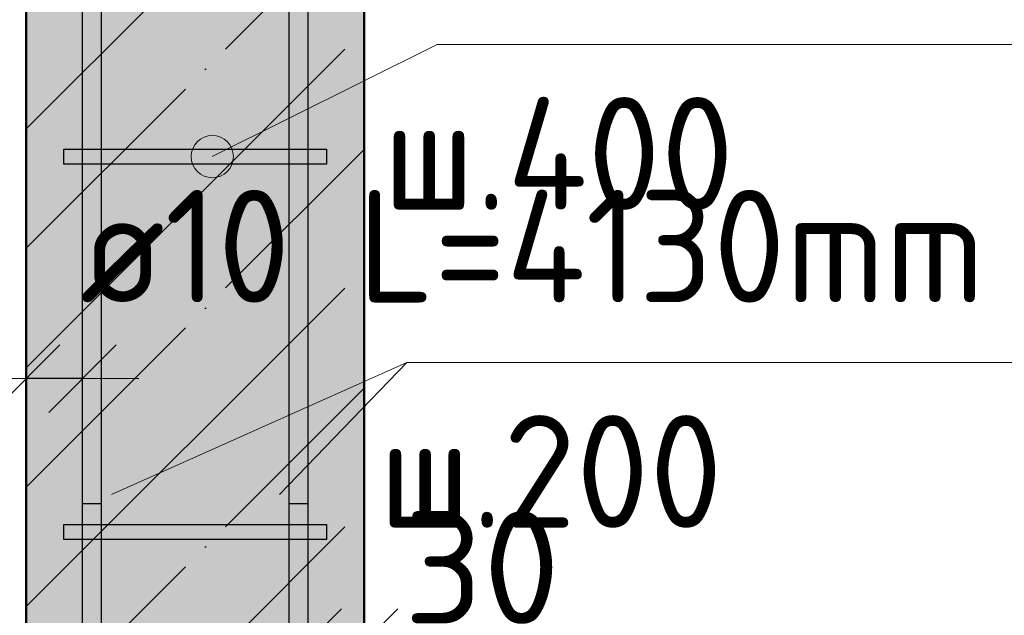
# Model space of a CAD drawing. Header units: millimetres. Extents: x 9402 to 69898, y -2829 to 22870.
# Tile 50 of 69: x 43867 to 44392, y 18497 to 18814. Entities that reach past the tile are written whole.
import ezdxf

# ---------------------------------------------------------------- set-up
doc = ezdxf.new("R2010")
doc.units = ezdxf.units.MM
doc.header["$PDMODE"] = 65
doc.linetypes.add('______11', pattern=[150, 120, -15, 0, -15])
doc.linetypes.add('______5', pattern=[330, 240, -30, 30, -30])
for name, color, linetype, lineweight in [('Standard', 7, 'Continuous', 25), ('Арм.стержн. Арматура края', 96, 'Continuous', 35), ('Арм.стержн. вертикальными 1', 22, 'Continuous', 35), ('Арм.стержн.горизонт. 1', 180, 'Continuous', 35), ('Размерная линия_ общее_1', 7, 'Continuous', 13)]:
    doc.layers.add(name, color=color, linetype=linetype, lineweight=lineweight)
doc.layers.add('Арм.стержн.Стяжки', color=7, linetype='Continuous', lineweight=35, true_color=0x501e0f)
doc.layers.add('Осевая линия_ общее', color=7, linetype='______5', lineweight=13, true_color=0xa0a0a0)
doc.styles.add('ISOCPEUR', font='ISOCPEUR')
doc.dimstyles.new('DIMSTYLE_10', dxfattribs={"dimtxt": 60, "dimasz": 60, "dimexe": 0, "dimexo": 0.001, "dimgap": 30, "dimtad": 2, "dimdec": 0, "dimrnd": 5, "dimzin": 12, "dimdsep": 46, "dimtxsty": 'ISOCPEUR', "dimblk1": 'ALL_ML_STRICH', "dimblk2": 'ALL_ML_STRICH', "dimsah": 1, "dimcen": 0, "dimse1": 1, "dimse2": 1, "dimclrd": 7, "dimclre": 256, "dimclrt": 7, "dimadec": 0, "dimazin": 0, "dimtfac": 1, "dimtdec": 0, "dimtix": 1, "dimtmove": 2, "dimatfit": 3, "dimfxl": 0, "dimtvp": 1.2, "dimtzin": 0, "dimlwd": 0, "dimlwe": -3, "dimarcsym": 0})

# ---------------------------------------------------------------- blocks, each defined once
blk = doc.blocks.new('ALL_ML_STRICH')
at = {"color": 0, "linetype": 'ByBlock', "lineweight": -2}
for p, q in [((0, -0.5), (0, 0.5)), ((-0.3, -0.3), (0.3, 0.3)), ((-1, 0), (0.5, 0))]:
    blk.add_line(p, q, dxfattribs=at)
blk = doc.blocks.new('*D158')
at = {"layer": 'DEFPOINTS', "color": 7, "linetype": 'Continuous', "lineweight": 13, "transparency": 33554687}
for p in [(43870.88, 18631.86), (43900.88, 18631.86), (43900.88, 18623.14)]:
    blk.add_point(p, dxfattribs=at)
at = {"layer": 'Размерная линия_ общее_1', "color": 7, "linetype": 'Continuous', "lineweight": -2, "transparency": 33554687}
blk.add_line((43900.88, 18623.14), (43870.88, 18623.14), dxfattribs=at)
at = {"layer": 'Размерная линия_ общее_1', "color": 7, "linetype": 'Continuous', "lineweight": 13, "transparency": 33554687, "xscale": 60, "yscale": 60, "zscale": 60}
for p, rotation in [((43900.88, 18623.14), 360), ((43870.88, 18623.14), 180)]:
    blk.add_blockref('ALL_ML_STRICH', p, dxfattribs=dict(at, rotation=rotation))
at = {"layer": 'Размерная линия_ общее_1', "color": 7, "linetype": 'Continuous', "lineweight": 13, "transparency": 33554687, "insert": (43814.06, 18663.14), "char_height": 60, "width": 120, "attachment_point": 5, "style": 'ISOCPEUR'}
blk.add_mtext('\\A1;{30}', dxfattribs=at)
at = {"layer": 'Размерная линия_ общее_1', "color": 7, "linetype": 'Continuous', "lineweight": 13, "transparency": 33554687, "insert": (43765.78, 18513.41), "char_height": 60, "width": 3, "attachment_point": 1, "rotation": 180, "line_spacing_factor": 0.60241, "style": 'ISOCPEUR'}
blk.add_mtext('з.с.', dxfattribs=at)
blk = doc.blocks.new('*D231')
at = {"layer": 'DEFPOINTS', "color": 7, "linetype": 'Continuous', "lineweight": 13, "transparency": 33554687}
for p in [(44020.88, 18491.18), (44050.88, 18491.18), (44020.88, 18482.46)]:
    blk.add_point(p, dxfattribs=at)
at = {"layer": 'Размерная линия_ общее_1', "color": 7, "linetype": 'Continuous', "lineweight": -2, "transparency": 33554687}
blk.add_line((44020.88, 18482.46), (44050.88, 18482.46), dxfattribs=at)
at = {"layer": 'Размерная линия_ общее_1', "color": 7, "linetype": 'Continuous', "lineweight": 13, "transparency": 33554687, "xscale": 60, "yscale": 60, "zscale": 60, "rotation": 180}
blk.add_blockref('ALL_ML_STRICH', (44020.88, 18482.46), dxfattribs=at)
at = {"layer": 'Размерная линия_ общее_1', "color": 7, "linetype": 'Continuous', "lineweight": 13, "transparency": 33554687, "xscale": 60, "yscale": 60, "zscale": 60}
blk.add_blockref('ALL_ML_STRICH', (44050.88, 18482.46), dxfattribs=at)
at = {"layer": 'Размерная линия_ общее_1', "color": 7, "linetype": 'Continuous', "lineweight": 13, "transparency": 33554687, "insert": (44113.69, 18522.46), "char_height": 60, "width": 120, "attachment_point": 5, "style": 'ISOCPEUR'}
blk.add_mtext('\\A1;{30}', dxfattribs=at)
at = {"layer": 'Размерная линия_ общее_1', "color": 7, "linetype": 'Continuous', "lineweight": 13, "transparency": 33554687, "insert": (44050.97, 18492.72), "char_height": 60, "width": 3, "attachment_point": 1, "line_spacing_factor": 0.60241, "style": 'ISOCPEUR'}
blk.add_mtext('з.с.', dxfattribs=at)

msp = doc.modelspace()

# ---------------------------------------------------------------- hatches: boundary and pattern name
at = {"linetype": 'Continuous', "lineweight": -3, "transparency": 33554687}
msp.add_hatch(color=7, dxfattribs=at).paths.add_polyline_path([(44050.88, 18896.44), (43870.88, 18896.44), (43870.88, 18265.31), (44050.88, 18265.31)])
at = {"layer": 'Арм.стержн. вертикальными 1', "linetype": 'Continuous', "lineweight": 50, "transparency": 33554687}
for points in [[(43921.34, 18761.44), (43920.96, 18763.35), (43919.88, 18764.97), (43918.26, 18766.06), (43916.34, 18766.44), (43914.43, 18766.06), (43912.81, 18764.97), (43911.73, 18763.35), (43911.34, 18761.44), (43911.73, 18759.52), (43912.81, 18757.9), (43914.43, 18756.82), (43916.34, 18756.44), (43918.26, 18756.82), (43919.88, 18757.9), (43920.96, 18759.52)], [(44010.88, 18761.44), (44010.5, 18763.35), (44009.41, 18764.97), (44007.79, 18766.06), (44005.88, 18766.44), (44003.96, 18766.06), (44002.34, 18764.97), (44001.26, 18763.35), (44000.88, 18761.44), (44001.26, 18759.52), (44002.34, 18757.9), (44003.96, 18756.82), (44005.88, 18756.44), (44007.79, 18756.82), (44009.41, 18757.9), (44010.5, 18759.52)], [(43921.34, 18561.44), (43920.96, 18563.35), (43919.88, 18564.97), (43918.26, 18566.06), (43916.34, 18566.44), (43914.43, 18566.06), (43912.81, 18564.97), (43911.73, 18563.35), (43911.34, 18561.44), (43911.73, 18559.52), (43912.81, 18557.9), (43914.43, 18556.82), (43916.34, 18556.44), (43918.26, 18556.82), (43919.88, 18557.9), (43920.96, 18559.52)], [(44010.88, 18561.44), (44010.5, 18563.35), (44009.41, 18564.97), (44007.79, 18566.06), (44005.88, 18566.44), (44003.96, 18566.06), (44002.34, 18564.97), (44001.26, 18563.35), (44000.88, 18561.44), (44001.26, 18559.52), (44002.34, 18557.9), (44003.96, 18556.82), (44005.88, 18556.44), (44007.79, 18556.82), (44009.41, 18557.9), (44010.5, 18559.52)]]:
    msp.add_hatch(color=4, dxfattribs=at).paths.add_polyline_path(points)
at = {"layer": 'Арм.стержн.Стяжки', "linetype": 'Continuous', "lineweight": 13, "transparency": 33554687}
for points in [[(43975.03, 18731.37), (43965, 18751.51), (43960.67, 18747.59)], [(43979.37, 18735.29), (43970.74, 18752.61), (43965, 18751.51)], [(43979.37, 18735.29), (43965, 18751.51), (43975.03, 18731.37)], [(43981.19, 18740.72), (43976.17, 18750.79), (43970.74, 18752.61)], [(43981.19, 18740.72), (43970.74, 18752.61), (43979.37, 18735.29)], [(43976.17, 18750.79), (43981.19, 18740.72), (43980.09, 18746.45)], [(43969.3, 18730.27), (43960.67, 18747.59), (43958.85, 18742.16)], [(43975.03, 18731.37), (43960.67, 18747.59), (43969.3, 18730.27)], [(43969.3, 18730.27), (43958.85, 18742.16), (43963.87, 18732.09)], [(43963.87, 18732.09), (43958.85, 18742.16), (43959.95, 18736.42)]]:
    msp.add_hatch(color=7, dxfattribs=at).paths.add_polyline_path(points)

# ---------------------------------------------------------------- linework, layer by layer
at = {"color": 7, "linetype": '______5', "lineweight": -3, "transparency": 33554687}
for p, q in [((43870.88, 18756.21), (44011.1, 18896.44)), ((43870.88, 18628.93), (44050.88, 18808.93)), ((43870.88, 18501.65), (44050.88, 18681.65)), ((43870.88, 18374.37), (44050.88, 18554.37))]:
    msp.add_line(p, q, dxfattribs=at)
at = {"color": 7, "linetype": 'Continuous', "lineweight": 50, "transparency": 33554687}
for p, q in [((43870.88, 18896.44), (43870.88, 18265.31)), ((44050.88, 18265.31), (44050.88, 18896.44))]:
    msp.add_line(p, q, dxfattribs=at)
at = {"color": 7, "linetype": '______11', "lineweight": -3, "transparency": 33554687}
for p, q in [((43870.88, 18692.57), (44050.88, 18872.57)), ((43870.88, 18565.29), (44050.88, 18745.29)), ((43870.88, 18438.01), (44050.88, 18618.01))]:
    msp.add_line(p, q, dxfattribs=at)
at = {"layer": 'Standard', "color": 7, "linetype": 'Continuous', "lineweight": 13, "transparency": 33554687}
msp.add_line((43870.88, 18623.14), (43780.88, 18623.14), dxfattribs=at)
at = {"layer": 'Арм.стержн. Арматура края', "color": 4, "linetype": 'Continuous', "lineweight": 25, "transparency": 33554687}
for points in [[(43900.88, 18556.44), (43900.88, 19023.09)], [(43900.88, 18556.44), (43900.88, 19023.09)], [(43900.88, 18556.44), (43900.88, 19023.09)], [(43900.88, 18556.44), (43900.88, 19023.09)], [(43900.88, 18556.44), (43900.88, 19023.09)], [(43900.88, 18556.44), (43900.88, 19023.09)], [(43900.88, 18556.44), (43900.88, 19023.09)], [(43900.88, 18556.44), (43900.88, 19023.09)], [(43900.88, 18556.44), (43900.88, 19023.09)], [(43900.88, 18556.44), (43900.88, 19023.09)], [(43900.88, 18556.44), (43900.88, 19023.09)], [(43900.88, 18556.44), (43900.88, 19023.09)], [(43900.88, 18556.44), (43900.88, 19023.09)], [(43910.88, 19022.4), (43910.88, 18556.44), (43900.88, 18556.44)], [(43910.88, 19022.4), (43910.88, 18556.44), (43900.88, 18556.44)], [(43910.88, 19022.4), (43910.88, 18556.44), (43900.88, 18556.44)], [(43910.88, 19022.4), (43910.88, 18556.44), (43900.88, 18556.44)], [(43910.88, 19022.4), (43910.88, 18556.44), (43900.88, 18556.44)], [(43910.88, 19022.4), (43910.88, 18556.44), (43900.88, 18556.44)], [(43910.88, 19022.4), (43910.88, 18556.44), (43900.88, 18556.44)], [(43910.88, 19022.4), (43910.88, 18556.44), (43900.88, 18556.44)], [(43910.88, 19022.4), (43910.88, 18556.44), (43900.88, 18556.44)], [(43910.88, 19022.4), (43910.88, 18556.44), (43900.88, 18556.44)], [(43910.88, 19022.4), (43910.88, 18556.44), (43900.88, 18556.44)], [(43910.88, 19022.4), (43910.88, 18556.44), (43900.88, 18556.44)], [(43910.88, 19022.4), (43910.88, 18556.44), (43900.88, 18556.44)], [(44020.88, 19023.09), (44020.88, 18556.44), (44010.88, 18556.44), (44010.88, 19022.4)], [(44020.88, 19023.09), (44020.88, 18556.44), (44010.88, 18556.44), (44010.88, 19022.4)], [(44020.88, 19023.09), (44020.88, 18556.44), (44010.88, 18556.44), (44010.88, 19022.4)], [(44020.88, 19023.09), (44020.88, 18556.44), (44010.88, 18556.44), (44010.88, 19022.4)], [(44020.88, 19023.09), (44020.88, 18556.44), (44010.88, 18556.44), (44010.88, 19022.4)], [(44020.88, 19023.09), (44020.88, 18556.44), (44010.88, 18556.44), (44010.88, 19022.4)], [(44020.88, 19023.09), (44020.88, 18556.44), (44010.88, 18556.44), (44010.88, 19022.4)], [(44020.88, 19023.09), (44020.88, 18556.44), (44010.88, 18556.44), (44010.88, 19022.4)], [(44020.88, 19023.09), (44020.88, 18556.44), (44010.88, 18556.44), (44010.88, 19022.4)], [(44020.88, 19023.09), (44020.88, 18556.44), (44010.88, 18556.44), (44010.88, 19022.4)], [(44020.88, 19023.09), (44020.88, 18556.44), (44010.88, 18556.44), (44010.88, 19022.4)], [(44020.88, 19023.09), (44020.88, 18556.44), (44010.88, 18556.44), (44010.88, 19022.4)], [(44020.88, 19023.09), (44020.88, 18556.44), (44010.88, 18556.44), (44010.88, 19022.4)]]:
    msp.add_lwpolyline(points, dxfattribs=at)
at = {"layer": 'Арм.стержн. вертикальными 1', "color": 7, "linetype": 'Continuous', "lineweight": 13, "transparency": 33554687}
for q in [(43916.34, 18561.44), (44481.68, 18631.67)]:
    msp.add_line((44073.68, 18631.67), q, dxfattribs=at)
at = {"layer": 'Арм.стержн.горизонт. 1', "color": 4, "linetype": 'Continuous', "lineweight": 25, "transparency": 33554687}
for points in [[(43900.88, 18260.31), (43900.88, 19006.44), (43910.88, 19006.44), (43910.88, 18260.31), (43900.88, 18260.31)], [(43900.88, 18260.31), (43900.88, 19006.44), (43910.88, 19006.44), (43910.88, 18260.31), (43900.88, 18260.31)], [(43900.88, 18260.31), (43900.88, 19006.44), (43910.88, 19006.44), (43910.88, 18260.31), (43900.88, 18260.31)], [(43900.88, 18260.31), (43900.88, 19006.44), (43910.88, 19006.44), (43910.88, 18260.31), (43900.88, 18260.31)], [(43900.88, 18260.31), (43900.88, 19006.44), (43910.88, 19006.44), (43910.88, 18260.31), (43900.88, 18260.31)], [(43900.88, 18260.31), (43900.88, 19006.44), (43910.88, 19006.44), (43910.88, 18260.31), (43900.88, 18260.31)], [(43900.88, 18260.31), (43900.88, 19006.44), (43910.88, 19006.44), (43910.88, 18260.31), (43900.88, 18260.31)], [(43900.88, 18260.31), (43900.88, 19006.44), (43910.88, 19006.44), (43910.88, 18260.31), (43900.88, 18260.31)], [(43900.88, 18260.31), (43900.88, 19006.44), (43910.88, 19006.44), (43910.88, 18260.31), (43900.88, 18260.31)], [(43900.88, 18260.31), (43900.88, 19006.44), (43910.88, 19006.44), (43910.88, 18260.31), (43900.88, 18260.31)], [(43900.88, 18260.31), (43900.88, 19006.44), (43910.88, 19006.44), (43910.88, 18260.31), (43900.88, 18260.31)], [(43900.88, 18260.31), (43900.88, 19006.44), (43910.88, 19006.44), (43910.88, 18260.31), (43900.88, 18260.31)], [(43900.88, 18260.31), (43900.88, 19006.44), (43910.88, 19006.44), (43910.88, 18260.31), (43900.88, 18260.31)], [(44010.88, 18260.31), (44010.88, 19006.44), (44020.88, 19006.44), (44020.88, 18260.31), (44010.88, 18260.31)], [(44010.88, 18260.31), (44010.88, 19006.44), (44020.88, 19006.44), (44020.88, 18260.31), (44010.88, 18260.31)], [(44010.88, 18260.31), (44010.88, 19006.44), (44020.88, 19006.44), (44020.88, 18260.31), (44010.88, 18260.31)], [(44010.88, 18260.31), (44010.88, 19006.44), (44020.88, 19006.44), (44020.88, 18260.31), (44010.88, 18260.31)], [(44010.88, 18260.31), (44010.88, 19006.44), (44020.88, 19006.44), (44020.88, 18260.31), (44010.88, 18260.31)], [(44010.88, 18260.31), (44010.88, 19006.44), (44020.88, 19006.44), (44020.88, 18260.31), (44010.88, 18260.31)], [(44010.88, 18260.31), (44010.88, 19006.44), (44020.88, 19006.44), (44020.88, 18260.31), (44010.88, 18260.31)], [(44010.88, 18260.31), (44010.88, 19006.44), (44020.88, 19006.44), (44020.88, 18260.31), (44010.88, 18260.31)], [(44010.88, 18260.31), (44010.88, 19006.44), (44020.88, 19006.44), (44020.88, 18260.31), (44010.88, 18260.31)], [(44010.88, 18260.31), (44010.88, 19006.44), (44020.88, 19006.44), (44020.88, 18260.31), (44010.88, 18260.31)], [(44010.88, 18260.31), (44010.88, 19006.44), (44020.88, 19006.44), (44020.88, 18260.31), (44010.88, 18260.31)], [(44010.88, 18260.31), (44010.88, 19006.44), (44020.88, 19006.44), (44020.88, 18260.31), (44010.88, 18260.31)], [(44010.88, 18260.31), (44010.88, 19006.44), (44020.88, 19006.44), (44020.88, 18260.31), (44010.88, 18260.31)]]:
    msp.add_lwpolyline(points, dxfattribs=at)
at = {"layer": 'Арм.стержн.Стяжки', "color": 7, "linetype": 'Continuous', "lineweight": 13, "transparency": 33554687}
for p, q in [((44089.85, 18801.14), (43970.02, 18741.44)), ((44089.85, 18801.14), (44453.85, 18801.14)), ((43965, 18751.51), (43965, 18751.51)), ((43980.09, 18746.45), (43980.09, 18746.45)), ((43959.95, 18736.42), (43959.95, 18736.42)), ((43975.03, 18731.37), (43975.03, 18731.37))]:
    msp.add_line(p, q, dxfattribs=at)
at = {"layer": 'Арм.стержн.Стяжки', "color": 40, "linetype": 'Continuous', "lineweight": 25, "transparency": 33554687}
for points in [[(44030.9, 18737.44), (43890.9, 18737.44), (43890.9, 18745.44), (44030.9, 18745.44), (44030.9, 18737.44)], [(44030.9, 18737.44), (43890.9, 18737.44), (43890.9, 18745.44), (44030.9, 18745.44), (44030.9, 18737.44)], [(44030.9, 18737.44), (43890.9, 18737.44), (43890.9, 18745.44), (44030.9, 18745.44), (44030.9, 18737.44)], [(44030.9, 18737.44), (43890.9, 18737.44), (43890.9, 18745.44), (44030.9, 18745.44), (44030.9, 18737.44)], [(44030.9, 18737.44), (43890.9, 18737.44), (43890.9, 18745.44), (44030.9, 18745.44), (44030.9, 18737.44)], [(44030.9, 18737.44), (43890.9, 18737.44), (43890.9, 18745.44), (44030.9, 18745.44), (44030.9, 18737.44)], [(44030.9, 18537.44), (43890.9, 18537.44), (43890.9, 18545.44), (44030.9, 18545.44), (44030.9, 18537.44)], [(44030.9, 18537.44), (43890.9, 18537.44), (43890.9, 18545.44), (44030.9, 18545.44), (44030.9, 18537.44)], [(44030.9, 18537.44), (43890.9, 18537.44), (43890.9, 18545.44), (44030.9, 18545.44), (44030.9, 18537.44)], [(44030.9, 18537.44), (43890.9, 18537.44), (43890.9, 18545.44), (44030.9, 18545.44), (44030.9, 18537.44)], [(44030.9, 18537.44), (43890.9, 18537.44), (43890.9, 18545.44), (44030.9, 18545.44), (44030.9, 18537.44)], [(44030.9, 18537.44), (43890.9, 18537.44), (43890.9, 18545.44), (44030.9, 18545.44), (44030.9, 18537.44)]]:
    msp.add_lwpolyline(points, dxfattribs=at)
at = {"layer": 'Арм.стержн.Стяжки', "color": 7, "linetype": 'Continuous', "lineweight": 13, "transparency": 33554687}
msp.add_circle((43970.02, 18741.44), 11.25, dxfattribs=at)
at = {"layer": 'Осевая линия_ общее', "color": 7, "linetype": 'Continuous', "lineweight": 13, "transparency": 33554687}
msp.add_line((44005.88, 18561.44), (44073.68, 18631.67), dxfattribs=at)

# ---------------------------------------------------------------- texts
at = {"layer": 'Арм.стержн. вертикальными 1', "color": 7, "linetype": 'Continuous', "lineweight": 25, "transparency": 33554687, "char_height": 60, "attachment_point": 7, "style": 'ISOCPEUR'}
for s, insert, width in [('\\W0.94;ø10 L=4130mm ', (43899.68, 18663.67), 579.9527), ('\\W0.95;ш.200 ', (44058.68, 18543.67), 262.3992)]:
    msp.add_mtext(s, dxfattribs=dict(at, insert=insert, width=width))
at = {"layer": 'Арм.стержн.Стяжки', "color": 7, "linetype": 'Continuous', "lineweight": 25, "transparency": 33554687, "insert": (44060.85, 18713.14), "char_height": 60, "width": 268.4469, "attachment_point": 7, "style": 'ISOCPEUR'}
msp.add_mtext('\\W0.95;ш.400 ', dxfattribs=at)

# ---------------------------------------------------------------- dimensions: what is measured, and where the dimension line sits
at = {"layer": 'Размерная линия_ общее_1', "color": 7, "linetype": 'Continuous', "lineweight": 13, "transparency": 33554687}
dim = msp.add_linear_dim(base=(43870.88, 18623.14), p1=(43900.88, 18631.86), p2=(43870.88, 18631.86), angle=180, text='<>\\Xз.с.', dimstyle='DIMSTYLE_10', override={"dimpost": '<>', "dimclrd": 7, "dimclre": 253, "dimclrt": 7, "dimlwd": 0, "dimlwe": 65533}, dxfattribs=at)
dim.commit()
dim.dimension.update_dxf_attribs({"geometry": '*D158', "text_midpoint": (43814.06, 18663.14), "dimtype": 160})
dim = msp.add_linear_dim(base=(44050.88, 18482.46), p1=(44020.88, 18491.18), p2=(44050.88, 18491.18), text='<>\\Xз.с.', dimstyle='DIMSTYLE_10', override={"dimpost": '<>', "dimclrd": 7, "dimclre": 253, "dimclrt": 7, "dimlwd": 0, "dimlwe": 65533}, dxfattribs=at)
dim.commit()
dim.dimension.update_dxf_attribs({"geometry": '*D231', "text_midpoint": (44113.69, 18522.46), "dimtype": 160})

doc.saveas('drawing.dxf')
